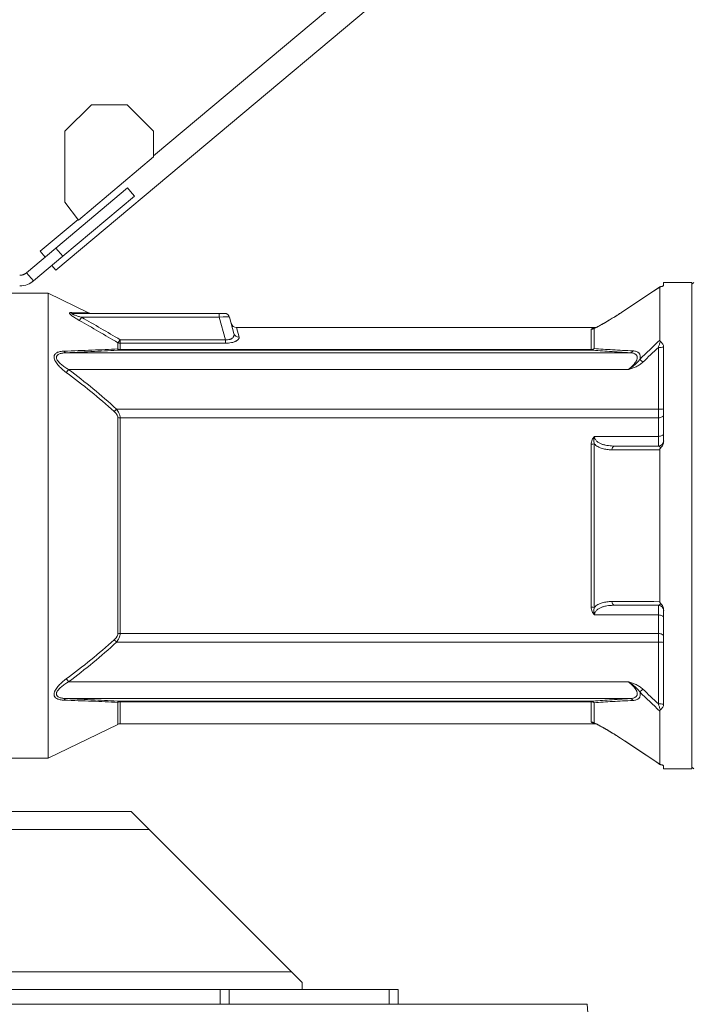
# Model space of a CAD drawing. Header units: millimetres. Extents: x 235 to 1725, y 540 to 2657.
# Tile 8 of 12: x 826 to 1208, y 1573 to 2131. Entities that reach past the tile are written whole.
import ezdxf

# ---------------------------------------------------------------- set-up
doc = ezdxf.new("R2010")
doc.units = ezdxf.units.MM

msp = doc.modelspace()

# ---------------------------------------------------------------- linework, layer by layer
at = {"color": 7, "linetype": 'Continuous', "lineweight": 15}
for p, q in [((1308.84, 2396.03), (901.52, 2054.25)), ((846.13, 1989.38), (1317.89, 2385.24)), ((866.31, 2083.3), (851.22, 2068.21)), ((886.43, 2083.3), (866.31, 2083.3)), ((901.52, 2068.21), (886.43, 2083.3)), ((851.22, 2068.21), (851.22, 2027.96)), ((901.52, 2053.65), (901.52, 2068.21)), ((858.93, 2017.9), (901.52, 2053.65)), ((846.08, 2001.95), (886.74, 2036.07)), ((886.74, 2036.07), (888.42, 2034.06)), ((888.42, 2034.06), (890.62, 2031.44)), ((849.96, 1997.33), (890.62, 2031.44)), ((851.22, 2027.96), (858.93, 2017.9)), ((858.65, 2018.27), (837.07, 2000.17)), ((829.43, 1987.98), (846.08, 2001.95)), ((837.07, 2000.17), (839.92, 1996.78)), ((849.96, 1997.33), (846.08, 2001.95)), ((833.31, 1983.36), (849.96, 1997.33)), ((833.31, 1983.36), (829.43, 1987.98)), ((843.8, 1992.16), (846.13, 1989.38)), ((1206.76, 1982.53), (1190.71, 1982.53)), ((1190.71, 1982.53), (1190.71, 1980.76)), ((1207.77, 1982.53), (1206.76, 1981.53)), ((1206.76, 1982.53), (1206.76, 1844.62)), ((841.67, 1976.52), (813.59, 1976.52)), ((864.65, 1965.31), (841.67, 1976.52)), ((841.67, 1976.52), (841.67, 1712.73)), ((1188.58, 1979.98), (1168.61, 1966.71)), ((1188.57, 1979.97), (1168.61, 1966.71)), ((1188.49, 1949.73), (1188.49, 1979.87)), ((855.58, 1964.98), (938.76, 1964.98)), ((938.76, 1962.75), (938.76, 1964.98)), ((938.76, 1964.98), (941.67, 1964.98)), ((938.76, 1962.75), (860.67, 1962.75)), ((942.17, 1950.04), (938.76, 1962.75)), ((944.57, 1962.75), (947.02, 1953.64)), ((1152.34, 1956.96), (948.44, 1956.96)), ((1149.67, 1944.52), (1149.67, 1955.92)), ((1151.12, 1956.4), (1151.02, 1956.36)), ((1151.36, 1956.43), (1151.36, 1944.98)), ((881.17, 1944.79), (881.17, 1948.33)), ((882.49, 1948.05), (882.49, 1950.04)), ((882.49, 1950.04), (942.17, 1950.04)), ((942.17, 1948.05), (942.17, 1950.04)), ((852.01, 1942.65), (1171.68, 1942.65)), ((882.49, 1948.05), (882.49, 1944.52)), ((942.17, 1948.05), (882.49, 1948.05)), ((882.49, 1944.52), (882.49, 1944.19)), ((882.49, 1944.52), (1149.67, 1944.52)), ((1149.67, 1944.19), (882.49, 1944.19)), ((1149.67, 1944.52), (1149.67, 1944.19)), ((1187.71, 1910.7), (1187.71, 1945.69)), ((1190.71, 1945.71), (1190.71, 1892.44)), ((1170.76, 1933.16), (853.29, 1933.16)), ((880.45, 1910.7), (1187.71, 1910.7)), ((1187.71, 1905.77), (1187.71, 1910.7)), ((881.17, 1783.31), (881.17, 1905.93)), ((882.49, 1905.77), (882.49, 1783.47)), ((1187.71, 1905.77), (882.49, 1905.77)), ((1187.71, 1895.26), (1187.71, 1905.77)), ((1151.52, 1895.26), (1187.71, 1895.26)), ((1187.71, 1889.76), (1187.71, 1895.26)), ((1149.67, 1798.41), (1149.67, 1890.83)), ((1151.36, 1891.05), (1151.36, 1798.2)), ((1188.49, 1801.72), (1188.49, 1887.52)), ((1206.76, 1844.62), (1206.76, 1706.71)), ((1187.71, 1793.98), (1187.71, 1799.49)), ((1187.71, 1793.98), (1151.52, 1793.98)), ((1187.71, 1783.47), (1187.71, 1793.98)), ((1190.71, 1796.81), (1190.71, 1743.53)), ((882.49, 1783.47), (1187.71, 1783.47)), ((1187.71, 1778.54), (1187.71, 1783.47)), ((1187.71, 1778.54), (880.45, 1778.54)), ((1187.71, 1743.56), (1187.71, 1778.54)), ((853.29, 1756.08), (1170.76, 1756.08)), ((1171.68, 1746.59), (852.01, 1746.59)), ((882.49, 1745.05), (1149.67, 1745.05)), ((882.49, 1745.05), (882.49, 1744.72)), ((1149.67, 1744.72), (882.49, 1744.72)), ((1149.67, 1744.72), (1149.67, 1745.05)), ((1149.67, 1733.33), (1149.67, 1744.72)), ((1151.36, 1744.26), (1151.36, 1732.81)), ((1188.49, 1709.37), (1188.49, 1739.52)), ((841.67, 1712.73), (881.17, 1731.98)), ((882.49, 1732.29), (1152.34, 1732.29)), ((1166.04, 1724.23), (1168.61, 1722.54)), ((813.59, 1712.73), (841.67, 1712.73)), ((1190.71, 1708.48), (1190.71, 1706.71)), ((1190.71, 1706.71), (1206.76, 1706.71)), ((1206.76, 1707.71), (1207.77, 1706.71)), ((888.8, 1682.49), (727.22, 1682.49)), ((898.89, 1672.4), (888.8, 1682.49)), ((979.61, 1591.68), (898.89, 1672.4)), ((985.67, 1585.63), (979.61, 1591.68)), ((985.67, 1581.59), (985.67, 1585.63)), ((939.25, 1581.59), (734.52, 1581.59)), ((939.25, 1573.25), (939.25, 1581.59)), ((939.25, 1581.59), (944.3, 1581.59)), ((944.3, 1581.59), (944.3, 1573.25)), ((944.3, 1581.59), (1035.11, 1581.59)), ((1035.11, 1573.25), (1035.11, 1581.59)), ((1035.11, 1581.59), (1040.15, 1581.59)), ((1040.15, 1581.59), (1040.15, 1573.25)), ((713.03, 1573.25), (1147.31, 1573.25)), ((1207.29, 800.94), (1147.31, 1573.25))]:
    msp.add_line(p, q, dxfattribs=at)
at = {"color": 8, "linetype": 'Continuous', "lineweight": 15}
for p, q in [((1168.61, 1966.7), (1168.59, 1966.64)), ((948.44, 1956.96), (949.92, 1951.55)), ((1151.12, 1956.39), (1151.36, 1956.43)), ((881.17, 1731.98), (881.17, 1744.45)), ((882.49, 1744.72), (882.49, 1732.29)), ((1168.61, 1722.54), (1168.59, 1722.6)), ((898.89, 1672.4), (727.22, 1672.4)), ((979.61, 1591.68), (707.56, 1591.68))]:
    msp.add_line(p, q, dxfattribs=at)
at = {"color": 7, "linetype": 'Continuous', "lineweight": 15, "flags": 128}
for points in [[(1188.49, 1979.87), (1183.5, 1976.56), (1168.59, 1966.64)], [(1187.71, 1905.77), (1188.29, 1905.8), (1188.86, 1905.89), (1189.38, 1906.04), (1189.83, 1906.25), (1190.21, 1906.5), (1190.49, 1906.78), (1190.66, 1907.09), (1190.71, 1907.41)], [(1187.71, 1895.26), (1188.29, 1895.29), (1188.86, 1895.37), (1189.38, 1895.49), (1189.83, 1895.66), (1190.21, 1895.87), (1190.49, 1896.1), (1190.66, 1896.36), (1190.71, 1896.62)], [(1190.71, 1792.62), (1190.66, 1792.89), (1190.49, 1793.14), (1190.21, 1793.37), (1189.83, 1793.58), (1189.38, 1793.75), (1188.86, 1793.87), (1188.29, 1793.95), (1187.71, 1793.98)], [(1190.71, 1781.84), (1190.66, 1782.16), (1190.49, 1782.46), (1190.21, 1782.75), (1189.83, 1782.99), (1189.38, 1783.2), (1188.86, 1783.35), (1188.29, 1783.44), (1187.71, 1783.47)], [(1168.59, 1722.6), (1173.58, 1719.28), (1188.49, 1709.37)], [(1168.61, 1722.54), (1186.48, 1710.65), (1188.58, 1709.26)]]:
    msp.add_lwpolyline(points, dxfattribs=at)
at = {"color": 7, "linetype": 'Continuous', "lineweight": 15}
for centre, radius, start, end in [((855.6, 1967.34), 2.36, 235.6282, 269.7096), ((866.03, 1967.99), 3.01, 242.9318, 269.9694), ((941.67, 1961.97), 3.01, 15, 90), ((853.51, 1966.69), 8.17, 315.6049, 331.1535), ((948.44, 1959.97), 3.01, 195, 270.2851), ((1149.68, 1958.95), 3.03, 269.9795, 303.7428), ((874.98, 1954.46), 8.71, 315.2632, 329.5104), ((882.48, 1951.27), 3.22, 245.9377, 270.0727), ((949.79, 1954.44), 2.89, 196.0655, 272.6127), ((852.25, 1944.42), 1.78, 208.8283, 262.1821), ((882.62, 1946.24), 2.05, 224.8659, 266.2287), ((882.48, 1947.84), 3.32, 246.7085, 270.0969), ((1149.56, 1946.64), 2.45, 272.7794, 317.3302), ((1149.69, 1947.8), 3.28, 269.7852, 300.6525), ((1171.48, 1944.83), 2.19, 275.3964, 329.4617), ((1188.41, 1961.65), 15.98, 267.4649, 278.2736), ((1142.13, 1901.34), 51.41, 44.3161, 46.941), ((800.63, 1972.8), 65.92, 321.1697, 323.0357), ((833.2, 1954.44), 64.38, 315.5064, 317.2066), ((1188.46, 1925.19), 14.51, 267.0366, 278.9552), ((882.47, 1910.95), 5.18, 255.4719, 270.2089), ((1187.71, 1892.77), 3.01, 270, 0), ((1149.72, 1897.24), 6.41, 269.5635, 284.7822), ((1163.5, 1887.62), 2.2, 103.5737, 179.2984), ((1149.72, 1792), 6.41, 75.2178, 90.4365), ((1163.5, 1801.62), 2.2, 180.7016, 256.4263), ((1187.71, 1796.48), 3.01, 0, 90), ((882.47, 1778.29), 5.18, 89.7911, 104.5281), ((833.2, 1734.8), 64.38, 42.7934, 44.4936), ((1188.46, 1764.05), 14.51, 81.0448, 92.9634), ((800.63, 1716.45), 65.92, 36.9643, 38.8303), ((1142.13, 1787.9), 51.41, 313.059, 315.6839), ((852.25, 1744.83), 1.78, 97.8179, 151.1717), ((882.62, 1743), 2.05, 93.7713, 135.1341), ((882.48, 1741.4), 3.32, 89.9031, 113.2915), ((1149.56, 1742.6), 2.45, 42.6698, 87.2206), ((1149.69, 1741.44), 3.28, 59.3475, 90.2148), ((1171.48, 1744.41), 2.19, 30.5383, 84.6036), ((1188.41, 1727.59), 15.98, 81.7264, 92.5351), ((882.49, 1729.28), 3.01, 90, 115.9892), ((1149.68, 1730.3), 3.03, 56.2572, 90.0205)]:
    msp.add_arc(centre, radius, start, end, dxfattribs=at)
msp.add_ellipse((938.55, 1961.97), major_axis=(6.02, 0.77), ratio=0.123038, start_param=0.016741, end_param=1.520499, dxfattribs=at)
for points, knots in [([(825.55, 1986.57), (825.64, 1986.57), (825.8, 1986.57), (826.05, 1986.59), (826.3, 1986.62), (826.54, 1986.65), (826.78, 1986.69), (827.01, 1986.75), (827.23, 1986.81), (827.45, 1986.88), (827.66, 1986.95), (827.87, 1987.03), (828.07, 1987.12), (828.26, 1987.21), (828.45, 1987.31), (828.63, 1987.41), (828.8, 1987.52), (828.97, 1987.63), (829.13, 1987.75), (829.28, 1987.86), (829.38, 1987.94), (829.43, 1987.98)], [0, 0, 0, 0, 0.05971, 0.118622, 0.176738, 0.234059, 0.290586, 0.346323, 0.401272, 0.455433, 0.50881, 0.561405, 0.61322, 0.664258, 0.714521, 0.764012, 0.812735, 0.860692, 0.907886, 0.954321, 1, 1, 1, 1]), ([(825.55, 1980.54), (827.17, 1980.54), (828.67, 1980.86), (831.28, 1981.89), (832.4, 1982.59), (833.31, 1983.36)], [0, 0, 0, 0, 0.5, 0.5, 1, 1, 1, 1]), ([(1189.18, 1980.16), (1188.98, 1980.12), (1188.81, 1980.08), (1188.56, 1979.98), (1188.49, 1979.93), (1188.49, 1979.87)], [0, 0, 0, 0, 0.5, 0.5, 1, 1, 1, 1]), ([(1190.71, 1980.76), (1190.71, 1980.71), (1190.68, 1980.65), (1190.53, 1980.55), (1190.43, 1980.49), (1190.16, 1980.39), (1190, 1980.34), (1189.62, 1980.25), (1189.41, 1980.2), (1189.18, 1980.16)], [0, 0, 0, 0, 0.25, 0.25, 0.5, 0.5, 0.75, 0.75, 1, 1, 1, 1]), ([(854.26, 1965.39), (854.15, 1965.39), (854.06, 1965.39), (853.9, 1965.35), (853.84, 1965.32), (853.76, 1965.23), (853.75, 1965.17), (853.76, 1965.04), (853.8, 1964.96), (853.9, 1964.79), (853.98, 1964.69), (854.16, 1964.49), (854.27, 1964.38), (854.62, 1964.07), (854.89, 1963.84), (855.49, 1963.39), (855.81, 1963.16), (856.48, 1962.71), (856.82, 1962.49), (857.88, 1961.83), (858.6, 1961.4), (859.35, 1960.98)], [0, 0, 0, 0, 0.0625, 0.0625, 0.125, 0.125, 0.1875, 0.1875, 0.25, 0.25, 0.3125, 0.3125, 0.375, 0.375, 0.5, 0.5, 0.625, 0.625, 0.75, 0.75, 1, 1, 1, 1]), ([(860.67, 1962.75), (860.05, 1962.93), (859.45, 1963.1), (858.24, 1963.48), (857.64, 1963.67), (856.77, 1963.98), (856.49, 1964.08), (856.07, 1964.25), (855.94, 1964.31), (855.68, 1964.42), (855.56, 1964.48), (855.34, 1964.6), (855.23, 1964.66), (855.13, 1964.75), (855.1, 1964.78), (855.07, 1964.83), (855.07, 1964.86), (855.1, 1964.92), (855.17, 1964.95), (855.35, 1964.98), (855.46, 1964.98), (855.58, 1964.98)], [0, 0, 0, 0, 0.25, 0.25, 0.5, 0.5, 0.625, 0.625, 0.6875, 0.6875, 0.75, 0.75, 0.8125, 0.8125, 0.84375, 0.84375, 0.875, 0.875, 0.9375, 0.9375, 1, 1, 1, 1]), ([(1166.43, 1965.27), (1165.53, 1964.69), (1163.67, 1963.49), (1161.02, 1961.86), (1158.61, 1960.41), (1156.57, 1959.23), (1154.87, 1958.28), (1153.47, 1957.53), (1152.4, 1956.98), (1151.62, 1956.61), (1151.31, 1956.48), (1151.18, 1956.43)], [0, 0, 0, 0, 0.154014, 0.318702, 0.460204, 0.582272, 0.69085, 0.788731, 0.873628, 0.943216, 1, 1, 1, 1]), ([(1168.59, 1966.64), (1167.02, 1965.59), (1165.45, 1964.58), (1162.37, 1962.63), (1160.84, 1961.7), (1158.96, 1960.58), (1158.59, 1960.36), (1157.85, 1959.92), (1157.48, 1959.71), (1156.38, 1959.08), (1155.67, 1958.67), (1154.64, 1958.11), (1154.3, 1957.92), (1153.65, 1957.57), (1153.33, 1957.41), (1152.41, 1956.93), (1151.85, 1956.65), (1151.36, 1956.43)], [0, 0, 0, 0, 0.25, 0.25, 0.5, 0.5, 0.5625, 0.5625, 0.625, 0.625, 0.75, 0.75, 0.8125, 0.8125, 0.875, 0.875, 1, 1, 1, 1]), ([(1168.61, 1966.71), (1167.93, 1966.25), (1167.2, 1965.77), (1166.48, 1965.3), (1166.43, 1965.27)], [0, 0, 0, 0, 0.92913, 1, 1, 1, 1]), ([(1149.67, 1955.92), (1149.67, 1955.98), (1149.71, 1956.04), (1149.85, 1956.14), (1149.96, 1956.2), (1150.26, 1956.29), (1150.46, 1956.33), (1150.8, 1956.39), (1150.93, 1956.41), (1151.14, 1956.44), (1151.21, 1956.45), (1151.36, 1956.46), (1151.44, 1956.47), (1151.52, 1956.48)], [0, 0, 0, 0, 0.25, 0.25, 0.5, 0.5, 0.75, 0.75, 0.875, 0.875, 0.9375, 0.9375, 1, 1, 1, 1]), ([(942.17, 1950.04), (942.39, 1950.01), (942.61, 1950), (943.04, 1949.98), (943.26, 1949.99), (943.9, 1950.03), (944.3, 1950.1), (944.85, 1950.26), (945.03, 1950.32), (945.35, 1950.45), (945.5, 1950.53), (945.91, 1950.77), (946.15, 1950.95), (946.53, 1951.34), (946.68, 1951.54), (946.85, 1951.85), (946.9, 1951.96), (946.98, 1952.17), (947.02, 1952.27), (947.14, 1952.8), (947.13, 1953.22), (947.02, 1953.64)], [0, 0, 0, 0, 0.0625, 0.0625, 0.125, 0.125, 0.25, 0.25, 0.3125, 0.3125, 0.375, 0.375, 0.5, 0.5, 0.625, 0.625, 0.6875, 0.6875, 0.75, 0.75, 1, 1, 1, 1]), ([(949.92, 1951.55), (949.97, 1951.37), (949.98, 1951.18), (949.9, 1950.8), (949.81, 1950.61), (949.54, 1950.22), (949.35, 1950.02), (948.88, 1949.63), (948.6, 1949.45), (948.08, 1949.18), (947.9, 1949.09), (947.51, 1948.93), (947.3, 1948.85), (946.86, 1948.7), (946.63, 1948.62), (946.14, 1948.49), (945.88, 1948.43), (945.09, 1948.27), (944.54, 1948.18), (943.66, 1948.1), (943.37, 1948.08), (942.77, 1948.05), (942.47, 1948.05), (942.17, 1948.05)], [0, 0, 0, 0, 0.125, 0.125, 0.25, 0.25, 0.375, 0.375, 0.5, 0.5, 0.5625, 0.5625, 0.625, 0.625, 0.6875, 0.6875, 0.75, 0.75, 0.875, 0.875, 0.9375, 0.9375, 1, 1, 1, 1]), ([(1187.71, 1945.69), (1187.9, 1946.26), (1188.09, 1946.82), (1188.47, 1947.94), (1188.66, 1948.49), (1188.85, 1949.02)], [0, 0, 0, 0, 0.5, 0.5, 1, 1, 1, 1]), ([(1188.49, 1949.73), (1188.49, 1949.6), (1188.51, 1949.47), (1188.63, 1949.23), (1188.72, 1949.12), (1188.85, 1949.02)], [0, 0, 0, 0, 0.5, 0.5, 1, 1, 1, 1]), ([(1188.85, 1949.02), (1189.13, 1948.8), (1189.37, 1948.56), (1189.81, 1948.07), (1190, 1947.81), (1190.32, 1947.27), (1190.45, 1946.99), (1190.64, 1946.43), (1190.7, 1946.14), (1190.71, 1945.84)], [0, 0, 0, 0, 0.25, 0.25, 0.5, 0.5, 0.75, 0.75, 1, 1, 1, 1]), ([(851.98, 1931.46), (851.19, 1932.05), (850.44, 1932.65), (849, 1933.91), (848.32, 1934.56), (847.37, 1935.6), (847.06, 1935.96), (846.5, 1936.68), (846.24, 1937.05), (845.9, 1937.61), (845.79, 1937.8), (845.6, 1938.17), (845.51, 1938.35), (845.28, 1938.91), (845.17, 1939.27), (845.07, 1939.8), (845.06, 1939.98), (845.05, 1940.31), (845.06, 1940.47), (845.1, 1940.78), (845.14, 1940.93), (845.23, 1941.22), (845.29, 1941.36), (845.5, 1941.74), (845.69, 1941.97), (846.13, 1942.37), (846.38, 1942.54), (846.93, 1942.84), (847.22, 1942.96), (847.85, 1943.17), (848.18, 1943.25), (849.21, 1943.46), (849.93, 1943.53), (850.69, 1943.56)], [0, 0, 0, 0, 0.125, 0.125, 0.25, 0.25, 0.3125, 0.3125, 0.375, 0.375, 0.40625, 0.40625, 0.4375, 0.4375, 0.5, 0.5, 0.53125, 0.53125, 0.5625, 0.5625, 0.59375, 0.59375, 0.625, 0.625, 0.6875, 0.6875, 0.75, 0.75, 0.8125, 0.8125, 0.875, 0.875, 1, 1, 1, 1]), ([(852.01, 1942.65), (851.3, 1942.63), (850.61, 1942.57), (849.62, 1942.42), (849.3, 1942.36), (848.68, 1942.2), (848.38, 1942.11), (847.82, 1941.89), (847.56, 1941.76), (847.09, 1941.44), (846.88, 1941.26), (846.65, 1940.94), (846.58, 1940.83), (846.47, 1940.59), (846.43, 1940.46), (846.38, 1940.19), (846.37, 1940.05), (846.38, 1939.76), (846.4, 1939.61), (846.52, 1939.15), (846.65, 1938.84), (847.01, 1938.22), (847.23, 1937.91), (847.73, 1937.32), (848, 1937.04), (848.58, 1936.48), (848.88, 1936.21), (849.83, 1935.42), (850.49, 1934.94), (851.86, 1934.02), (852.57, 1933.58), (853.29, 1933.16)], [0, 0, 0, 0, 0.125, 0.125, 0.1875, 0.1875, 0.25, 0.25, 0.3125, 0.3125, 0.375, 0.375, 0.40625, 0.40625, 0.4375, 0.4375, 0.46875, 0.46875, 0.5, 0.5, 0.5625, 0.5625, 0.625, 0.625, 0.6875, 0.6875, 0.75, 0.75, 0.875, 0.875, 1, 1, 1, 1]), ([(850.69, 1943.56), (853.41, 1943.65), (856.1, 1943.75), (861.39, 1943.94), (864, 1944.04), (869.11, 1944.24), (871.62, 1944.35), (876.51, 1944.56), (878.88, 1944.68), (881.17, 1944.79)], [0, 0, 0, 0, 0.25, 0.25, 0.5, 0.5, 0.75, 0.75, 1, 1, 1, 1]), ([(882.49, 1944.19), (880.2, 1944.05), (877.83, 1943.91), (872.96, 1943.64), (870.45, 1943.51), (862.78, 1943.13), (857.47, 1942.89), (852.01, 1942.65)], [0, 0, 0, 0, 0.25, 0.25, 0.5, 0.5, 1, 1, 1, 1]), ([(1171.68, 1942.65), (1167.64, 1942.89), (1163.75, 1943.14), (1158.21, 1943.52), (1156.41, 1943.65), (1152.94, 1943.92), (1151.27, 1944.05), (1149.67, 1944.19)], [0, 0, 0, 0, 0.5, 0.5, 0.75, 0.75, 1, 1, 1, 1]), ([(1151.36, 1944.98), (1152.96, 1944.86), (1154.63, 1944.75), (1158.11, 1944.54), (1159.91, 1944.43), (1165.45, 1944.12), (1169.34, 1943.92), (1173.37, 1943.72)], [0, 0, 0, 0, 0.25, 0.25, 0.5, 0.5, 1, 1, 1, 1]), ([(1170.76, 1933.16), (1171.34, 1933.63), (1171.9, 1934.11), (1172.97, 1935.13), (1173.47, 1935.65), (1174.16, 1936.47), (1174.37, 1936.75), (1174.77, 1937.32), (1174.95, 1937.6), (1175.19, 1938.03), (1175.26, 1938.18), (1175.4, 1938.46), (1175.46, 1938.61), (1175.61, 1939.03), (1175.69, 1939.31), (1175.76, 1939.84), (1175.77, 1940.1), (1175.7, 1940.57), (1175.63, 1940.79), (1175.43, 1941.19), (1175.3, 1941.37), (1174.99, 1941.68), (1174.82, 1941.81), (1174.43, 1942.05), (1174.21, 1942.15), (1173.76, 1942.32), (1173.52, 1942.39), (1172.77, 1942.56), (1172.24, 1942.62), (1171.68, 1942.65)], [0, 0, 0, 0, 0.125, 0.125, 0.25, 0.25, 0.3125, 0.3125, 0.375, 0.375, 0.40625, 0.40625, 0.4375, 0.4375, 0.5, 0.5, 0.5625, 0.5625, 0.625, 0.625, 0.6875, 0.6875, 0.75, 0.75, 0.8125, 0.8125, 0.875, 0.875, 1, 1, 1, 1]), ([(1173.37, 1943.72), (1174.03, 1943.69), (1174.65, 1943.59), (1175.49, 1943.31), (1175.75, 1943.19), (1176.23, 1942.9), (1176.45, 1942.74), (1176.73, 1942.44), (1176.82, 1942.34), (1176.98, 1942.11), (1177.05, 1941.99), (1177.24, 1941.61), (1177.33, 1941.33), (1177.41, 1940.87), (1177.43, 1940.71), (1177.44, 1940.37), (1177.44, 1940.2), (1177.4, 1939.66), (1177.33, 1939.29), (1177.23, 1938.9)], [0, 0, 0, 0, 0.25, 0.25, 0.375, 0.375, 0.5, 0.5, 0.5625, 0.5625, 0.625, 0.625, 0.75, 0.75, 0.8125, 0.8125, 0.875, 0.875, 1, 1, 1, 1]), ([(1177.23, 1938.9), (1176.83, 1938.32), (1176.38, 1937.77), (1175.4, 1936.74), (1174.87, 1936.24), (1173.76, 1935.29), (1173.18, 1934.84), (1172.29, 1934.19), (1171.99, 1933.98), (1171.38, 1933.56), (1171.07, 1933.36), (1170.76, 1933.16)], [0, 0, 0, 0, 0.25, 0.25, 0.5, 0.5, 0.75, 0.75, 0.875, 0.875, 1, 1, 1, 1]), ([(1178.91, 1937.25), (1178.36, 1936.71), (1177.75, 1936.25), (1176.47, 1935.42), (1175.79, 1935.06), (1174.39, 1934.42), (1173.68, 1934.14), (1172.59, 1933.75), (1172.22, 1933.62), (1171.68, 1933.45), (1171.49, 1933.39), (1171.12, 1933.27), (1170.94, 1933.21), (1170.76, 1933.16)], [0, 0, 0, 0, 0.25, 0.25, 0.5, 0.5, 0.75, 0.75, 0.875, 0.875, 0.9375, 0.9375, 1, 1, 1, 1]), ([(853.29, 1933.16), (857.99, 1929.62), (862.62, 1926), (871.69, 1918.54), (876.13, 1914.7), (880.45, 1910.7)], [0, 0, 0, 0, 0.5, 0.5, 1, 1, 1, 1]), ([(879.13, 1909.32), (874.81, 1913.26), (870.36, 1917.04), (861.29, 1924.4), (856.66, 1927.97), (851.98, 1931.46)], [0, 0, 0, 0, 0.5, 0.5, 1, 1, 1, 1]), ([(881.17, 1905.93), (881.17, 1906.24), (881.1, 1906.54), (880.87, 1907.16), (880.71, 1907.46), (880.34, 1908.03), (880.12, 1908.31), (879.65, 1908.83), (879.39, 1909.08), (879.13, 1909.32)], [0, 0, 0, 0, 0.25, 0.25, 0.5, 0.5, 0.75, 0.75, 1, 1, 1, 1]), ([(880.45, 1910.7), (880.74, 1910.32), (881.01, 1909.93), (881.5, 1909.12), (881.72, 1908.7), (881.99, 1908.07), (882.07, 1907.86), (882.22, 1907.44), (882.28, 1907.23), (882.43, 1906.59), (882.49, 1906.17), (882.49, 1905.77)], [0, 0, 0, 0, 0.25, 0.25, 0.5, 0.5, 0.625, 0.625, 0.75, 0.75, 1, 1, 1, 1]), ([(1149.67, 1890.83), (1149.67, 1891.25), (1149.71, 1891.65), (1149.85, 1892.45), (1149.96, 1892.84), (1150.26, 1893.6), (1150.46, 1893.97), (1150.8, 1894.48), (1150.93, 1894.65), (1151.14, 1894.89), (1151.21, 1894.97), (1151.36, 1895.12), (1151.44, 1895.19), (1151.52, 1895.26)], [0, 0, 0, 0, 0.25, 0.25, 0.5, 0.5, 0.75, 0.75, 0.875, 0.875, 0.9375, 0.9375, 1, 1, 1, 1]), ([(1151.36, 1891.05), (1151.16, 1891.72), (1151.06, 1892.42), (1151.1, 1893.48), (1151.14, 1893.84), (1151.25, 1894.37), (1151.29, 1894.55), (1151.39, 1894.91), (1151.45, 1895.09), (1151.52, 1895.26)], [0, 0, 0, 0, 0.5, 0.5, 0.75, 0.75, 0.875, 0.875, 1, 1, 1, 1]), ([(1151.52, 1895.26), (1151.52, 1894.95), (1151.56, 1894.65), (1151.71, 1894.08), (1151.82, 1893.81), (1152.23, 1893.05), (1152.61, 1892.64), (1153.25, 1892.1), (1153.48, 1891.93), (1153.96, 1891.63), (1154.2, 1891.49), (1154.96, 1891.1), (1155.5, 1890.89), (1156.59, 1890.53), (1157.15, 1890.38), (1158.28, 1890.14), (1158.85, 1890.05), (1160.59, 1889.82), (1161.78, 1889.76), (1162.98, 1889.76)], [0, 0, 0, 0, 0.0625, 0.0625, 0.125, 0.125, 0.25, 0.25, 0.3125, 0.3125, 0.375, 0.375, 0.5, 0.5, 0.625, 0.625, 0.75, 0.75, 1, 1, 1, 1]), ([(1190.71, 1892.44), (1190.71, 1892.09), (1190.67, 1891.75), (1190.51, 1891.08), (1190.39, 1890.75), (1190.1, 1890.12), (1189.92, 1889.82), (1189.51, 1889.24), (1189.28, 1888.97), (1189.02, 1888.72)], [0, 0, 0, 0, 0.25, 0.25, 0.5, 0.5, 0.75, 0.75, 1, 1, 1, 1]), ([(1161.3, 1887.64), (1160.36, 1887.65), (1159.44, 1887.71), (1158.08, 1887.89), (1157.64, 1887.96), (1156.75, 1888.15), (1156.31, 1888.26), (1155.02, 1888.65), (1154.2, 1888.98), (1153.04, 1889.63), (1152.68, 1889.87), (1151.98, 1890.41), (1151.65, 1890.71), (1151.36, 1891.05)], [0, 0, 0, 0, 0.25, 0.25, 0.375, 0.375, 0.5, 0.5, 0.75, 0.75, 0.875, 0.875, 1, 1, 1, 1]), ([(1189.02, 1888.72), (1188.93, 1888.91), (1188.82, 1889.07), (1188.61, 1889.33), (1188.5, 1889.43), (1188.16, 1889.68), (1187.94, 1889.76), (1187.71, 1889.76)], [0, 0, 0, 0, 0.25, 0.25, 0.5, 0.5, 1, 1, 1, 1]), ([(1189.02, 1888.72), (1188.86, 1888.56), (1188.72, 1888.37), (1188.58, 1888.07), (1188.55, 1887.97), (1188.5, 1887.75), (1188.49, 1887.64), (1188.49, 1887.52)], [0, 0, 0, 0, 0.5, 0.5, 0.75, 0.75, 1, 1, 1, 1]), ([(1149.67, 1798.41), (1149.67, 1798), (1149.71, 1797.59), (1149.85, 1796.8), (1149.96, 1796.41), (1150.18, 1795.84), (1150.27, 1795.65), (1150.46, 1795.28), (1150.57, 1795.1), (1150.8, 1794.76), (1150.93, 1794.59), (1151.14, 1794.35), (1151.21, 1794.28), (1151.36, 1794.12), (1151.44, 1794.05), (1151.52, 1793.98)], [0, 0, 0, 0, 0.25, 0.25, 0.5, 0.5, 0.625, 0.625, 0.75, 0.75, 0.875, 0.875, 0.9375, 0.9375, 1, 1, 1, 1]), ([(1151.36, 1798.2), (1151.16, 1797.52), (1151.06, 1796.83), (1151.1, 1795.76), (1151.14, 1795.41), (1151.25, 1794.87), (1151.29, 1794.69), (1151.39, 1794.33), (1151.45, 1794.15), (1151.52, 1793.98)], [0, 0, 0, 0, 0.5, 0.5, 0.75, 0.75, 0.875, 0.875, 1, 1, 1, 1]), ([(1151.36, 1798.2), (1151.66, 1798.53), (1151.99, 1798.83), (1152.68, 1799.38), (1153.06, 1799.62), (1154.22, 1800.27), (1155.04, 1800.6), (1156.74, 1801.11), (1157.62, 1801.29), (1159.43, 1801.53), (1160.36, 1801.59), (1161.3, 1801.6)], [0, 0, 0, 0, 0.125, 0.125, 0.25, 0.25, 0.5, 0.5, 0.75, 0.75, 1, 1, 1, 1]), ([(1162.98, 1799.49), (1161.78, 1799.49), (1160.59, 1799.42), (1158.85, 1799.2), (1158.28, 1799.1), (1157.15, 1798.86), (1156.59, 1798.71), (1155.5, 1798.36), (1154.96, 1798.14), (1154.2, 1797.76), (1153.96, 1797.62), (1153.48, 1797.31), (1153.25, 1797.15), (1152.61, 1796.6), (1152.23, 1796.19), (1151.89, 1795.56), (1151.83, 1795.43), (1151.72, 1795.16), (1151.67, 1795.02), (1151.56, 1794.6), (1151.52, 1794.29), (1151.52, 1793.98)], [0, 0, 0, 0, 0.25, 0.25, 0.375, 0.375, 0.5, 0.5, 0.625, 0.625, 0.6875, 0.6875, 0.75, 0.75, 0.875, 0.875, 0.90625, 0.90625, 0.9375, 0.9375, 1, 1, 1, 1]), ([(1187.71, 1799.49), (1187.94, 1799.49), (1188.16, 1799.56), (1188.5, 1799.81), (1188.61, 1799.91), (1188.82, 1800.17), (1188.93, 1800.33), (1189.02, 1800.52)], [0, 0, 0, 0, 0.5, 0.5, 0.75, 0.75, 1, 1, 1, 1]), ([(1188.49, 1801.72), (1188.49, 1801.61), (1188.5, 1801.5), (1188.54, 1801.28), (1188.58, 1801.17), (1188.67, 1800.97), (1188.73, 1800.87), (1188.86, 1800.69), (1188.94, 1800.6), (1189.02, 1800.52)], [0, 0, 0, 0, 0.25, 0.25, 0.5, 0.5, 0.75, 0.75, 1, 1, 1, 1]), ([(1189.02, 1800.52), (1189.28, 1800.27), (1189.51, 1800), (1189.91, 1799.43), (1190.09, 1799.13), (1190.39, 1798.49), (1190.51, 1798.17), (1190.67, 1797.5), (1190.71, 1797.15), (1190.71, 1796.81)], [0, 0, 0, 0, 0.25, 0.25, 0.5, 0.5, 0.75, 0.75, 1, 1, 1, 1]), ([(879.13, 1779.92), (879.39, 1780.16), (879.64, 1780.41), (880, 1780.8), (880.11, 1780.94), (880.33, 1781.21), (880.43, 1781.35), (880.71, 1781.78), (880.87, 1782.08), (881.1, 1782.7), (881.17, 1783.01), (881.17, 1783.31)], [0, 0, 0, 0, 0.25, 0.25, 0.375, 0.375, 0.5, 0.5, 0.75, 0.75, 1, 1, 1, 1]), ([(882.49, 1783.47), (882.49, 1783.07), (882.43, 1782.66), (882.23, 1781.8), (882.08, 1781.38), (881.81, 1780.75), (881.71, 1780.54), (881.49, 1780.12), (881.37, 1779.92), (881.01, 1779.31), (880.74, 1778.92), (880.45, 1778.54)], [0, 0, 0, 0, 0.25, 0.25, 0.5, 0.5, 0.625, 0.625, 0.75, 0.75, 1, 1, 1, 1]), ([(851.98, 1757.78), (856.66, 1761.27), (861.29, 1764.84), (870.36, 1772.2), (874.81, 1775.99), (879.13, 1779.92)], [0, 0, 0, 0, 0.5, 0.5, 1, 1, 1, 1]), ([(880.45, 1778.54), (876.13, 1774.54), (871.69, 1770.7), (862.62, 1763.24), (857.99, 1759.62), (853.29, 1756.08)], [0, 0, 0, 0, 0.5, 0.5, 1, 1, 1, 1]), ([(850.69, 1745.69), (849.94, 1745.71), (849.21, 1745.78), (848.19, 1745.98), (847.86, 1746.07), (847.24, 1746.28), (846.94, 1746.4), (846.39, 1746.69), (846.14, 1746.86), (845.81, 1747.16), (845.71, 1747.27), (845.52, 1747.5), (845.44, 1747.62), (845.3, 1747.87), (845.24, 1748.01), (845.14, 1748.29), (845.11, 1748.44), (845.04, 1748.91), (845.04, 1749.24), (845.13, 1749.77), (845.17, 1749.95), (845.28, 1750.32), (845.35, 1750.5), (845.5, 1750.87), (845.59, 1751.06), (845.78, 1751.43), (845.89, 1751.62), (846.46, 1752.55), (847.02, 1753.27), (848.3, 1754.67), (848.99, 1755.33), (850.44, 1756.59), (851.19, 1757.19), (851.98, 1757.78)], [0, 0, 0, 0, 0.125, 0.125, 0.1875, 0.1875, 0.25, 0.25, 0.3125, 0.3125, 0.34375, 0.34375, 0.375, 0.375, 0.40625, 0.40625, 0.4375, 0.4375, 0.5, 0.5, 0.53125, 0.53125, 0.5625, 0.5625, 0.59375, 0.59375, 0.625, 0.625, 0.75, 0.75, 0.875, 0.875, 1, 1, 1, 1]), ([(853.29, 1756.08), (852.57, 1755.66), (851.86, 1755.22), (850.48, 1754.3), (849.81, 1753.81), (848.87, 1753.02), (848.56, 1752.75), (847.99, 1752.2), (847.72, 1751.91), (847.23, 1751.32), (847, 1751.01), (846.74, 1750.55), (846.66, 1750.4), (846.53, 1750.09), (846.48, 1749.93), (846.4, 1749.63), (846.38, 1749.48), (846.37, 1749.19), (846.38, 1749.05), (846.43, 1748.78), (846.47, 1748.65), (846.58, 1748.41), (846.65, 1748.29), (846.89, 1747.98), (847.09, 1747.8), (847.56, 1747.48), (847.82, 1747.35), (848.39, 1747.13), (848.69, 1747.04), (849.31, 1746.88), (849.63, 1746.82), (850.61, 1746.67), (851.3, 1746.62), (852.01, 1746.59)], [0, 0, 0, 0, 0.125, 0.125, 0.25, 0.25, 0.3125, 0.3125, 0.375, 0.375, 0.4375, 0.4375, 0.46875, 0.46875, 0.5, 0.5, 0.53125, 0.53125, 0.5625, 0.5625, 0.59375, 0.59375, 0.625, 0.625, 0.6875, 0.6875, 0.75, 0.75, 0.8125, 0.8125, 0.875, 0.875, 1, 1, 1, 1]), ([(1178.91, 1751.99), (1178.36, 1752.53), (1177.75, 1753), (1176.47, 1753.82), (1175.79, 1754.18), (1174.39, 1754.82), (1173.68, 1755.11), (1172.59, 1755.49), (1172.22, 1755.62), (1171.68, 1755.8), (1171.49, 1755.86), (1171.12, 1755.97), (1170.94, 1756.03), (1170.76, 1756.08)], [0, 0, 0, 0, 0.25, 0.25, 0.5, 0.5, 0.75, 0.75, 0.875, 0.875, 0.9375, 0.9375, 1, 1, 1, 1]), ([(1177.23, 1750.34), (1176.83, 1750.93), (1176.38, 1751.47), (1175.4, 1752.51), (1174.87, 1753), (1173.76, 1753.95), (1173.18, 1754.4), (1172.29, 1755.05), (1171.99, 1755.27), (1171.38, 1755.68), (1171.07, 1755.88), (1170.76, 1756.08)], [0, 0, 0, 0, 0.25, 0.25, 0.5, 0.5, 0.75, 0.75, 0.875, 0.875, 1, 1, 1, 1]), ([(1171.68, 1746.59), (1172.24, 1746.62), (1172.77, 1746.68), (1173.52, 1746.85), (1173.76, 1746.92), (1174.21, 1747.09), (1174.43, 1747.19), (1174.82, 1747.43), (1174.99, 1747.56), (1175.3, 1747.88), (1175.43, 1748.06), (1175.63, 1748.45), (1175.7, 1748.67), (1175.77, 1749.14), (1175.76, 1749.4), (1175.69, 1749.93), (1175.61, 1750.21), (1175.46, 1750.63), (1175.4, 1750.78), (1175.26, 1751.07), (1175.19, 1751.21), (1174.95, 1751.64), (1174.77, 1751.92), (1174.37, 1752.49), (1174.16, 1752.77), (1173.47, 1753.59), (1172.97, 1754.12), (1171.9, 1755.13), (1171.34, 1755.62), (1170.76, 1756.08)], [0, 0, 0, 0, 0.125, 0.125, 0.1875, 0.1875, 0.25, 0.25, 0.3125, 0.3125, 0.375, 0.375, 0.4375, 0.4375, 0.5, 0.5, 0.5625, 0.5625, 0.59375, 0.59375, 0.625, 0.625, 0.6875, 0.6875, 0.75, 0.75, 0.875, 0.875, 1, 1, 1, 1]), ([(1177.23, 1750.34), (1177.33, 1749.95), (1177.4, 1749.58), (1177.44, 1749.04), (1177.44, 1748.87), (1177.43, 1748.53), (1177.41, 1748.37), (1177.33, 1747.91), (1177.24, 1747.63), (1177.05, 1747.25), (1176.98, 1747.13), (1176.82, 1746.9), (1176.73, 1746.8), (1176.45, 1746.51), (1176.23, 1746.34), (1175.75, 1746.05), (1175.49, 1745.94), (1174.65, 1745.65), (1174.03, 1745.55), (1173.37, 1745.52)], [0, 0, 0, 0, 0.125, 0.125, 0.1875, 0.1875, 0.25, 0.25, 0.375, 0.375, 0.4375, 0.4375, 0.5, 0.5, 0.625, 0.625, 0.75, 0.75, 1, 1, 1, 1]), ([(881.17, 1744.45), (878.88, 1744.57), (876.5, 1744.68), (871.62, 1744.89), (869.12, 1745), (864, 1745.2), (861.39, 1745.3), (856.1, 1745.5), (853.41, 1745.59), (850.69, 1745.69)], [0, 0, 0, 0, 0.25, 0.25, 0.5, 0.5, 0.75, 0.75, 1, 1, 1, 1]), ([(852.01, 1746.59), (857.47, 1746.36), (862.78, 1746.11), (870.45, 1745.73), (872.96, 1745.6), (877.83, 1745.33), (880.2, 1745.19), (882.49, 1745.05)], [0, 0, 0, 0, 0.5, 0.5, 0.75, 0.75, 1, 1, 1, 1]), ([(1149.67, 1745.05), (1151.27, 1745.19), (1152.94, 1745.32), (1156.41, 1745.59), (1158.21, 1745.72), (1163.75, 1746.1), (1167.64, 1746.35), (1171.68, 1746.59)], [0, 0, 0, 0, 0.25, 0.25, 0.5, 0.5, 1, 1, 1, 1]), ([(1173.37, 1745.52), (1171.35, 1745.42), (1169.38, 1745.32), (1165.5, 1745.12), (1163.6, 1745.02), (1159.91, 1744.81), (1158.11, 1744.71), (1154.63, 1744.49), (1152.96, 1744.38), (1151.36, 1744.26)], [0, 0, 0, 0, 0.25, 0.25, 0.5, 0.5, 0.75, 0.75, 1, 1, 1, 1]), ([(1188.85, 1740.22), (1188.66, 1740.75), (1188.47, 1741.3), (1188.09, 1742.42), (1187.9, 1742.99), (1187.71, 1743.56)], [0, 0, 0, 0, 0.5, 0.5, 1, 1, 1, 1]), ([(1190.71, 1743.4), (1190.7, 1743.11), (1190.64, 1742.82), (1190.45, 1742.25), (1190.32, 1741.97), (1190, 1741.43), (1189.81, 1741.17), (1189.37, 1740.68), (1189.13, 1740.44), (1188.85, 1740.22)], [0, 0, 0, 0, 0.25, 0.25, 0.5, 0.5, 0.75, 0.75, 1, 1, 1, 1]), ([(1188.85, 1740.22), (1188.79, 1740.17), (1188.73, 1740.12), (1188.64, 1740.01), (1188.6, 1739.95), (1188.51, 1739.77), (1188.49, 1739.64), (1188.49, 1739.52)], [0, 0, 0, 0, 0.25, 0.25, 0.5, 0.5, 1, 1, 1, 1]), ([(1149.67, 1733.33), (1149.67, 1733.26), (1149.71, 1733.21), (1149.85, 1733.1), (1149.96, 1733.05), (1150.18, 1732.98), (1150.27, 1732.95), (1150.46, 1732.91), (1150.57, 1732.89), (1150.8, 1732.85), (1150.93, 1732.83), (1151.14, 1732.8), (1151.21, 1732.8), (1151.36, 1732.78), (1151.44, 1732.77), (1151.52, 1732.76)], [0, 0, 0, 0, 0.25, 0.25, 0.5, 0.5, 0.625, 0.625, 0.75, 0.75, 0.875, 0.875, 0.9375, 0.9375, 1, 1, 1, 1]), ([(1151.02, 1732.88), (1151.03, 1732.87), (1151.03, 1732.87), (1151.26, 1732.79), (1151.71, 1732.59), (1152.44, 1732.24), (1153.47, 1731.72), (1154.8, 1731), (1156.45, 1730.08), (1158.36, 1728.98), (1160.58, 1727.65), (1163.14, 1726.08), (1165, 1724.91), (1166, 1724.25), (1166.04, 1724.23)], [0, 0, 0, 0, 0.019246, 0.059214, 0.111393, 0.176403, 0.25204, 0.345771, 0.448088, 0.561477, 0.687944, 0.832615, 0.994598, 1, 1, 1, 1]), ([(1151.36, 1732.81), (1151.85, 1732.59), (1152.41, 1732.31), (1153.33, 1731.84), (1153.65, 1731.67), (1154.3, 1731.32), (1154.64, 1731.13), (1155.67, 1730.57), (1156.38, 1730.17), (1157.48, 1729.54), (1157.85, 1729.32), (1158.59, 1728.89), (1158.96, 1728.66), (1160.84, 1727.55), (1162.37, 1726.61), (1165.45, 1724.66), (1167.02, 1723.65), (1168.59, 1722.6)], [0, 0, 0, 0, 0.125, 0.125, 0.1875, 0.1875, 0.25, 0.25, 0.375, 0.375, 0.4375, 0.4375, 0.5, 0.5, 0.75, 0.75, 1, 1, 1, 1]), ([(1188.49, 1709.37), (1188.49, 1709.34), (1188.5, 1709.31), (1188.57, 1709.26), (1188.62, 1709.24), (1188.75, 1709.19), (1188.82, 1709.17), (1188.99, 1709.12), (1189.08, 1709.1), (1189.18, 1709.08)], [0, 0, 0, 0, 0.25, 0.25, 0.5, 0.5, 0.75, 0.75, 1, 1, 1, 1]), ([(1189.18, 1709.08), (1189.41, 1709.04), (1189.62, 1709), (1189.99, 1708.9), (1190.15, 1708.85), (1190.42, 1708.75), (1190.53, 1708.7), (1190.68, 1708.59), (1190.71, 1708.54), (1190.71, 1708.48)], [0, 0, 0, 0, 0.25, 0.25, 0.5, 0.5, 0.75, 0.75, 1, 1, 1, 1])]:
    msp.add_open_spline(points, degree=3, knots=knots, dxfattribs=at)
at = {"color": 8, "linetype": 'Continuous', "lineweight": 15}
msp.add_open_spline([(854.26, 1965.39), (854.82, 1965.39), (856.43, 1965.37), (858.81, 1965.35), (861.21, 1965.32), (863.09, 1965.3), (864.23, 1965.29), (864.73, 1965.29), (864.66, 1965.29), (864.64, 1965.29)], degree=3, knots=[0, 0, 0, 0, 0.091186, 0.263243, 0.436312, 0.613372, 0.79224, 0.945563, 1, 1, 1, 1], dxfattribs=at)
at = {"color": 7, "linetype": 'Continuous', "lineweight": 15}
for points in [[(881.17, 1948.33), (873.94, 1952.62), (866.66, 1956.83), (859.35, 1960.98)], [(860.67, 1962.75), (867.98, 1958.58), (875.26, 1954.35), (882.49, 1950.04)], [(1177.23, 1938.9), (1180.92, 1942.57), (1184.68, 1946.17), (1188.49, 1949.73)], [(1187.71, 1945.69), (1184.74, 1942.91), (1181.81, 1940.1), (1178.91, 1937.25)], [(1190.71, 1945.84), (1190.71, 1945.8), (1190.71, 1945.75), (1190.71, 1945.71)], [(1188.49, 1887.52), (1179.4, 1887.56), (1170.33, 1887.6), (1161.3, 1887.64)], [(1162.98, 1889.76), (1171.2, 1889.76), (1179.44, 1889.76), (1187.71, 1889.76)], [(1161.3, 1801.6), (1170.33, 1801.64), (1179.4, 1801.68), (1188.49, 1801.72)], [(1187.71, 1799.49), (1179.44, 1799.49), (1171.2, 1799.49), (1162.98, 1799.49)], [(1188.49, 1739.52), (1184.68, 1743.07), (1180.92, 1746.67), (1177.23, 1750.34)], [(1178.91, 1751.99), (1181.81, 1749.14), (1184.74, 1746.33), (1187.71, 1743.56)], [(1190.71, 1743.53), (1190.71, 1743.49), (1190.71, 1743.45), (1190.71, 1743.4)]]:
    msp.add_open_spline(points, degree=3, dxfattribs=at)

doc.saveas('drawing.dxf')
